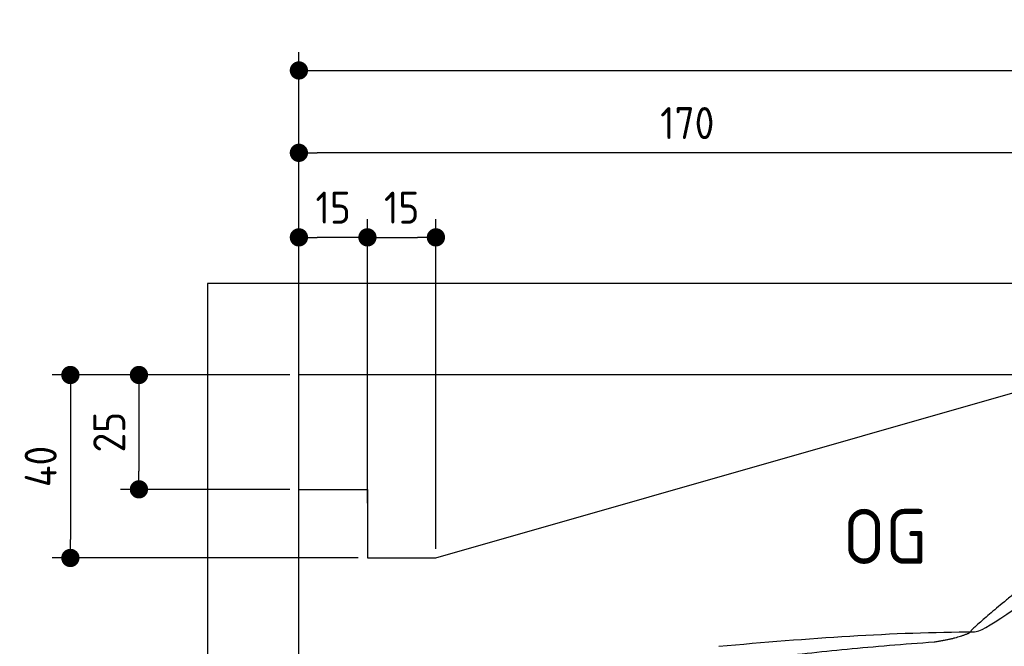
# Model space of a CAD drawing. Header units: millimetres. Extents: x -411 to 6777, y 0 to 6527.
# Tile 3 of 6: x -411 to 1744, y 5157 to 6527. Entities that reach past the tile are written whole.
import ezdxf

# ---------------------------------------------------------------- set-up
doc = ezdxf.new("R2010")
doc.units = ezdxf.units.MM
doc.layers.add('4', color=3, linetype='Continuous')
doc.layers.add('car', color=10, linetype='Continuous', lineweight=25)
doc.layers.add('Freiraum', color=7, linetype='Continuous', lineweight=25)
doc.styles.get("Standard").update_dxf_attribs({"font": 'ISOCP.SHX'})
doc.dimstyles.new('GEN-ISO', dxfattribs={"dimscale": 20, "dimtxt": 3.5, "dimasz": 2, "dimexe": 2, "dimexo": 1, "dimgap": 1.5, "dimtad": 1, "dimdec": 1, "dimlfac": 0.1, "dimdsep": 46, "dimtxsty": 'STANDARD', "dimblk": 'PUNKT', "dimcen": 2, "dimclrd": 256, "dimclre": 256, "dimclrt": 2, "dimadec": 0, "dimazin": 0, "dimtp": 0.1, "dimtm": 0.1, "dimtfac": 0.71, "dimtdec": 1, "dimtmove": 2, "dimatfit": 3, "dimldrblk": 'PUNKT', "dimfxl": 2, "dimtolj": 1, "dimarcsym": 0})

# ---------------------------------------------------------------- blocks, each defined once
blk = doc.blocks.new('PUNKT')
at = {"layer": '4', "color": 0, "linetype": 'ByBlock'}
blk.add_line((-0.5, 0), (-1, 0), dxfattribs=at)
at = {"layer": '4', "color": 0, "linetype": 'ByBlock', "const_width": 0.5}
blk.add_lwpolyline([(-0.25, 0, 1), (0.25, 0, 1)], format="xyb", close=True, dxfattribs=at)
blk = doc.blocks.new('*D177')
at = {"layer": '4', "lineweight": -2, "transparency": 16777216}
for p, q in [((200, 5720.9), (200, 6455.8)), ((5700, 5920.9), (5700, 6455.8)), ((240, 6415.8), (5660, 6415.8))]:
    blk.add_line(p, q, dxfattribs=at)
at = {"layer": 'Defpoints', "color": 0, "transparency": 16777216}
for p in [(5700, 6415.8), (5700, 5900.9), (200, 5700.9)]:
    blk.add_point(p, dxfattribs=at)
at = {"layer": '4', "lineweight": -2, "transparency": 16777216, "xscale": 40, "yscale": 40, "zscale": 40, "rotation": 180}
blk.add_blockref('PUNKT', (200, 6415.8), dxfattribs=at)
at = {"layer": '4', "lineweight": -2, "transparency": 16777216, "xscale": 40, "yscale": 40, "zscale": 40}
blk.add_blockref('PUNKT', (5700, 6415.8), dxfattribs=at)
at = {"layer": '4', "color": 2, "transparency": 16777216, "insert": (2950, 6480.8), "char_height": 70, "attachment_point": 5}
blk.add_mtext('550', dxfattribs=at)
blk = doc.blocks.new('Car')
at = {"layer": 'car'}
for points, degree in [([(1630.5, 5203.7), (1666.2, 5200.2), (1966.1, 5451.8), (2143.6, 5562.4)], 3), ([(1926.5, 5457.4), (1845.9, 5396.2), (1744.3, 5311.8), (1616, 5205.4), (1621.9, 5203.5)], 4), ([(1071.6, 5166.9), (1267.7, 5186.7), (1452.8, 5201.4), (1630.5, 5203.7)], 3), ([(1542.8, 5181), (1595.9, 5189.3), (1621.6, 5202.5)], 2), ([(730.4, 5045.1), (966.2, 5133.8), (1542.8, 5181)], 2)]:
    blk.add_open_spline(points, degree=degree, dxfattribs=at)
blk = doc.blocks.new('_Dot')
at = {"color": 0, "linetype": 'ByBlock', "lineweight": -2}
blk.add_line((-0.5, 0), (-1, 0), dxfattribs=at)
at = {"color": 0, "linetype": 'ByBlock', "const_width": 0.5}
blk.add_lwpolyline([(-0.25, 0, 1), (0.25, 0, 1)], format="xyb", close=True, dxfattribs=at)
blk = doc.blocks.new('*D183')
at = {"layer": '4', "lineweight": -2, "transparency": 16777216}
for p, q in [((200, 5720.9), (200, 6275.7)), ((1899.7, 5770), (1899.7, 6275.7)), ((1859.7, 6235.7), (240, 6235.7))]:
    blk.add_line(p, q, dxfattribs=at)
at = {"layer": 'Defpoints', "color": 0, "transparency": 16777216}
for p in [(200, 6235.7), (1899.7, 5750), (200, 5700.9)]:
    blk.add_point(p, dxfattribs=at)
at = {"layer": '4', "lineweight": -2, "transparency": 16777216, "xscale": 40, "yscale": 40, "zscale": 40, "rotation": 180}
blk.add_blockref('_Dot', (200, 6235.7), dxfattribs=at)
at = {"layer": '4', "lineweight": -2, "transparency": 16777216, "xscale": 40, "yscale": 40, "zscale": 40}
blk.add_blockref('_Dot', (1899.7, 6235.7), dxfattribs=at)
at = {"layer": '4', "color": 2, "transparency": 16777216, "insert": (1049.8, 6300.7), "char_height": 70, "attachment_point": 5}
blk.add_mtext('170', dxfattribs=at)
blk = doc.blocks.new('*D184')
at = {"layer": '4', "lineweight": -2, "transparency": 16777216}
for p, q in [((200, 5720.9), (200, 6090.9)), ((350, 5470.9), (350, 6090.9)), ((310, 6050.9), (240, 6050.9))]:
    blk.add_line(p, q, dxfattribs=at)
at = {"layer": 'Defpoints', "color": 0, "transparency": 16777216}
for p in [(200, 6050.9), (200, 5700.9), (350, 5450.9)]:
    blk.add_point(p, dxfattribs=at)
at = {"layer": '4', "lineweight": -2, "transparency": 16777216, "xscale": 40, "yscale": 40, "zscale": 40, "rotation": 180}
blk.add_blockref('_Dot', (200, 6050.9), dxfattribs=at)
at = {"layer": '4', "lineweight": -2, "transparency": 16777216, "xscale": 40, "yscale": 40, "zscale": 40}
blk.add_blockref('_Dot', (350, 6050.9), dxfattribs=at)
at = {"layer": '4', "color": 2, "transparency": 16777216, "insert": (275, 6115.9), "char_height": 70, "attachment_point": 5}
blk.add_mtext('15', dxfattribs=at)
blk = doc.blocks.new('*D185')
at = {"layer": '4', "lineweight": -2, "transparency": 16777216}
for p, q in [((180, 5750), (-340, 5750)), ((-300, 5710), (-300, 5390)), ((330, 5350), (-340, 5350))]:
    blk.add_line(p, q, dxfattribs=at)
at = {"layer": 'Defpoints', "color": 0, "transparency": 16777216}
for p in [(200, 5750), (-300, 5350), (350, 5350)]:
    blk.add_point(p, dxfattribs=at)
at = {"layer": '4', "lineweight": -2, "transparency": 16777216, "xscale": 40, "yscale": 40, "zscale": 40}
for p, rotation in [((-300, 5750), 90), ((-300, 5350), 270)]:
    blk.add_blockref('_Dot', p, dxfattribs=dict(at, rotation=rotation))
at = {"layer": '4', "color": 2, "transparency": 16777216, "insert": (-365, 5550), "char_height": 70, "attachment_point": 5, "rotation": 90}
blk.add_mtext('40', dxfattribs=at)
blk = doc.blocks.new('*D186')
at = {"layer": '4', "lineweight": -2, "transparency": 16777216}
for p, q in [((180, 5750), (-190, 5750)), ((-150, 5710), (-150, 5540)), ((180, 5500), (-190, 5500))]:
    blk.add_line(p, q, dxfattribs=at)
at = {"layer": 'Defpoints', "color": 0, "transparency": 16777216}
for p in [(200, 5750), (-150, 5500), (200, 5500)]:
    blk.add_point(p, dxfattribs=at)
at = {"layer": '4', "lineweight": -2, "transparency": 16777216, "xscale": 40, "yscale": 40, "zscale": 40}
for p, rotation in [((-150, 5750), 90), ((-150, 5500), 270)]:
    blk.add_blockref('_Dot', p, dxfattribs=dict(at, rotation=rotation))
at = {"layer": '4', "color": 2, "transparency": 16777216, "insert": (-215, 5625), "char_height": 70, "attachment_point": 5, "rotation": 90}
blk.add_mtext('25', dxfattribs=at)
blk = doc.blocks.new('*D187')
at = {"layer": '4', "lineweight": -2, "transparency": 16777216}
for p, q in [((350, 5470), (350, 6090.9)), ((499.8, 5370), (499.8, 6090.9)), ((390, 6050.9), (459.8, 6050.9))]:
    blk.add_line(p, q, dxfattribs=at)
at = {"layer": 'Defpoints', "color": 0, "transparency": 16777216}
for p in [(499.8, 6050.9), (350, 5450), (499.8, 5350)]:
    blk.add_point(p, dxfattribs=at)
at = {"layer": '4', "lineweight": -2, "transparency": 16777216, "xscale": 40, "yscale": 40, "zscale": 40, "rotation": 180}
blk.add_blockref('_Dot', (350, 6050.9), dxfattribs=at)
at = {"layer": '4', "lineweight": -2, "transparency": 16777216, "xscale": 40, "yscale": 40, "zscale": 40}
blk.add_blockref('_Dot', (499.8, 6050.9), dxfattribs=at)
at = {"layer": '4', "color": 2, "transparency": 16777216, "insert": (424.9, 6115.9), "char_height": 70, "attachment_point": 5}
blk.add_mtext('15', dxfattribs=at)
blk = doc.blocks.new('Gebäude_375_GT180')
for p, q in [((5900, 5950), (0, 5950)), ((0, 5950), (0, 0)), ((5700, 5750), (200, 5750)), ((200, 200), (200, 5750))]:
    blk.add_line(p, q)
at = {"layer": 'Freiraum'}
blk.add_lwpolyline([(200, 5500), (350, 5500), (350, 5350), (499.8, 5350), (1900, 5750)], dxfattribs=at)

msp = doc.modelspace()

# ---------------------------------------------------------------- block references
msp.add_blockref('Gebäude_375_GT180', (0, 0))
at = {"layer": 'car', "rotation": 359.4752422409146}
msp.add_blockref('Car', (0, 0), dxfattribs=at)

# ---------------------------------------------------------------- texts
msp.add_text('OG', height=120).set_placement((1390.46, 5337))

# ---------------------------------------------------------------- dimensions: what is measured, and where the dimension line sits
at = {"layer": '4'}
for base, p1, p2, override, picture, middle in [((5700, 6415.8), (200, 5700.88), (5700, 5900.88), {"dimtdec": 3, "dimtolj": 0}, '*D177', (2950, 6480.8)), ((200, 6235.7), (1899.68, 5750), (200, 5700.88), {"dimblk1": 'Dot', "dimblk2": 'Dot', "dimsah": 1, "dimtdec": 3, "dimtolj": 0}, '*D183', (1049.84, 6300.7)), ((200, 6050.88), (350, 5450.88), (200, 5700.88), {"dimblk1": 'Dot', "dimblk2": 'Dot', "dimsah": 1, "dimtdec": 3, "dimtolj": 0}, '*D184', (275, 6115.88)), ((499.76, 6050.88), (350, 5450), (499.76, 5350), {"dimblk1": 'Dot', "dimblk2": 'Dot', "dimsah": 1, "dimtdec": 3, "dimtolj": 0}, '*D187', (424.88, 6115.88))]:
    dim = msp.add_linear_dim(base=base, p1=p1, p2=p2, dimstyle='GEN-ISO', override=override, dxfattribs=at)
    dim.commit()
    dim.dimension.update_dxf_attribs({"geometry": picture, "text_midpoint": middle})
for base, p2, picture, middle in [((-300, 5350), (350, 5350), '*D185', (-365, 5550)), ((-150, 5500), (200, 5500), '*D186', (-215.01, 5625))]:
    dim = msp.add_linear_dim(base=base, p1=(200, 5750), p2=p2, angle=90, dimstyle='GEN-ISO', override={"dimblk1": 'Dot', "dimblk2": 'Dot', "dimsah": 1, "dimtdec": 3, "dimtolj": 0}, dxfattribs=at)
    dim.commit()
    dim.dimension.update_dxf_attribs({"geometry": picture, "text_midpoint": middle})

doc.saveas('drawing.dxf')
